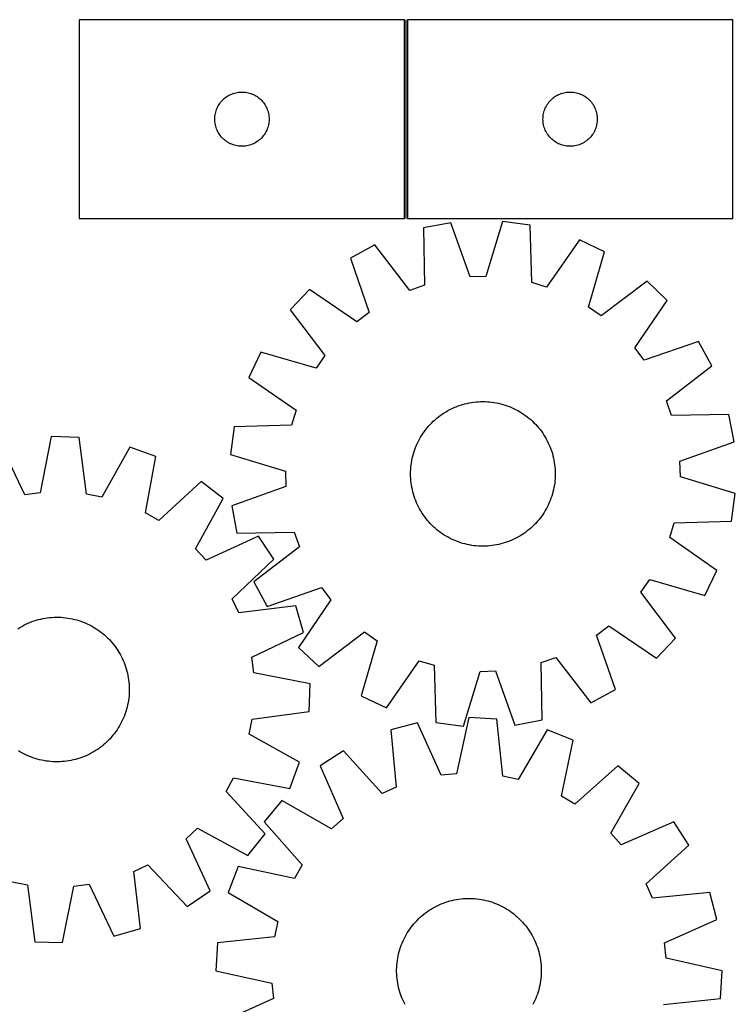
# Model space of a CAD drawing. Header units: millimetres. Extents: x 7 to 1493, y 7 to 2993.
# Tile 13 of 13: x 1098 to 1493, y 2449 to 2993. Entities that reach past the tile are written whole.
import ezdxf

# ---------------------------------------------------------------- set-up
doc = ezdxf.new("R2010")
doc.units = ezdxf.units.MM
doc.layers.add('COMMON', color=5, linetype='CONTINUOUS', true_color=0x0000ff)
doc.layers.add('CUT', color=7, linetype='CONTINUOUS', true_color=0x000000)

msp = doc.modelspace()

# ---------------------------------------------------------------- linework, layer by layer
at = {"layer": 'COMMON'}
msp.add_line((1311.368867, 2883.436553), (1311.368867, 2993.436553), dxfattribs=at)
at = {"layer": 'CUT'}
for p, q in [((1310.618866, 2993.436553), (1130.618866, 2993.436553)), ((1130.618866, 2993.436553), (1130.618866, 2883.436553)), ((1310.618866, 2883.436553), (1310.618866, 2993.436553)), ((1492.118867, 2993.436553), (1312.118867, 2993.436553)), ((1312.118867, 2993.436553), (1312.118867, 2883.436553)), ((1492.118867, 2883.436553), (1492.118867, 2993.436553)), ((1212.896974, 2951.296273), (1213.569215, 2951.676735)), ((1213.569215, 2951.676735), (1214.26015, 2952.022087)), ((1214.26015, 2952.022087), (1214.967948, 2952.331413)), ((1214.967948, 2952.331413), (1215.69073, 2952.603892)), ((1215.69073, 2952.603892), (1216.426582, 2952.838801)), ((1216.426582, 2952.838801), (1217.17355, 2953.035519)), ((1217.17355, 2953.035519), (1217.929655, 2953.193523)), ((1217.929655, 2953.193523), (1218.692891, 2953.312393)), ((1218.692891, 2953.312393), (1219.461234, 2953.391816)), ((1219.461234, 2953.391816), (1220.232648, 2953.43158)), ((1220.232648, 2953.43158), (1221.005085, 2953.43158)), ((1221.005085, 2953.43158), (1221.776498, 2953.391816)), ((1221.776498, 2953.391816), (1222.544842, 2953.312393)), ((1222.544842, 2953.312393), (1223.308078, 2953.193523)), ((1223.308078, 2953.193523), (1224.064182, 2953.035519)), ((1224.064182, 2953.035519), (1224.811151, 2952.838801)), ((1224.811151, 2952.838801), (1225.547002, 2952.603892)), ((1225.547002, 2952.603892), (1226.269785, 2952.331413)), ((1226.269785, 2952.331413), (1226.977582, 2952.022087)), ((1226.977582, 2952.022087), (1227.668517, 2951.676735)), ((1227.668517, 2951.676735), (1228.340758, 2951.296273)), ((1394.396975, 2951.296273), (1395.069216, 2951.676735)), ((1395.069216, 2951.676735), (1395.760151, 2952.022087)), ((1395.760151, 2952.022087), (1396.467949, 2952.331413)), ((1396.467949, 2952.331413), (1397.190731, 2952.603892)), ((1397.190731, 2952.603892), (1397.926583, 2952.838801)), ((1397.926583, 2952.838801), (1398.673551, 2953.035519)), ((1398.673551, 2953.035519), (1399.429656, 2953.193523)), ((1399.429656, 2953.193523), (1400.192892, 2953.312393)), ((1400.192892, 2953.312393), (1400.961235, 2953.391816)), ((1400.961235, 2953.391816), (1401.732649, 2953.43158)), ((1401.732649, 2953.43158), (1402.505086, 2953.43158)), ((1402.505086, 2953.43158), (1403.276499, 2953.391816)), ((1403.276499, 2953.391816), (1404.044843, 2953.312393)), ((1404.044843, 2953.312393), (1404.808079, 2953.193523)), ((1404.808079, 2953.193523), (1405.564183, 2953.035519)), ((1405.564183, 2953.035519), (1406.311152, 2952.838801)), ((1406.311152, 2952.838801), (1407.047003, 2952.603892)), ((1407.047003, 2952.603892), (1407.769786, 2952.331413)), ((1407.769786, 2952.331413), (1408.477583, 2952.022087)), ((1408.477583, 2952.022087), (1409.168518, 2951.676735)), ((1409.168518, 2951.676735), (1409.840759, 2951.296273)), ((1207.564588, 2945.824774), (1207.962233, 2946.486996)), ((1207.962233, 2946.486996), (1208.393441, 2947.12787)), ((1208.393441, 2947.12787), (1208.857069, 2947.745696)), ((1208.857069, 2947.745696), (1209.351887, 2948.338835)), ((1209.351887, 2948.338835), (1209.876583, 2948.905716)), ((1209.876583, 2948.905716), (1210.429766, 2949.444834)), ((1210.429766, 2949.444834), (1211.009969, 2949.95476)), ((1211.009969, 2949.95476), (1211.615652, 2950.434142)), ((1211.615652, 2950.434142), (1212.24521, 2950.881708)), ((1212.24521, 2950.881708), (1212.896974, 2951.296273)), ((1228.340758, 2951.296273), (1228.992522, 2950.881708)), ((1228.992522, 2950.881708), (1229.62208, 2950.434142)), ((1229.62208, 2950.434142), (1230.227764, 2949.95476)), ((1230.227764, 2949.95476), (1230.807966, 2949.444834)), ((1230.807966, 2949.444834), (1231.361149, 2948.905716)), ((1231.361149, 2948.905716), (1231.885845, 2948.338835)), ((1231.885845, 2948.338835), (1232.380663, 2947.745696)), ((1232.380663, 2947.745696), (1232.844291, 2947.12787)), ((1232.844291, 2947.12787), (1233.2755, 2946.486996)), ((1233.2755, 2946.486996), (1233.673145, 2945.824774)), ((1389.064589, 2945.824774), (1389.462234, 2946.486996)), ((1389.462234, 2946.486996), (1389.893442, 2947.12787)), ((1389.893442, 2947.12787), (1390.35707, 2947.745696)), ((1390.35707, 2947.745696), (1390.851888, 2948.338835)), ((1390.851888, 2948.338835), (1391.376584, 2948.905716)), ((1391.376584, 2948.905716), (1391.929767, 2949.444834)), ((1391.929767, 2949.444834), (1392.50997, 2949.95476)), ((1392.50997, 2949.95476), (1393.115653, 2950.434142)), ((1393.115653, 2950.434142), (1393.745211, 2950.881708)), ((1393.745211, 2950.881708), (1394.396975, 2951.296273)), ((1409.840759, 2951.296273), (1410.492523, 2950.881708)), ((1410.492523, 2950.881708), (1411.122081, 2950.434142)), ((1411.122081, 2950.434142), (1411.727765, 2949.95476)), ((1411.727765, 2949.95476), (1412.307967, 2949.444834)), ((1412.307967, 2949.444834), (1412.86115, 2948.905716)), ((1412.86115, 2948.905716), (1413.385846, 2948.338835)), ((1413.385846, 2948.338835), (1413.880664, 2947.745696)), ((1413.880664, 2947.745696), (1414.344292, 2947.12787)), ((1414.344292, 2947.12787), (1414.775501, 2946.486996)), ((1414.775501, 2946.486996), (1415.173146, 2945.824774)), ((1205.698368, 2939.978868), (1205.797548, 2940.744912)), ((1205.797548, 2940.744912), (1205.936031, 2941.504834)), ((1205.936031, 2941.504834), (1206.11345, 2942.25662)), ((1206.11345, 2942.25662), (1206.329336, 2942.998276)), ((1206.329336, 2942.998276), (1206.583114, 2943.727835)), ((1206.583114, 2943.727835), (1206.874113, 2944.443362)), ((1206.874113, 2944.443362), (1207.20156, 2945.14296)), ((1207.20156, 2945.14296), (1207.564588, 2945.824774)), ((1233.673145, 2945.824774), (1234.036172, 2945.14296)), ((1234.036172, 2945.14296), (1234.36362, 2944.443362)), ((1234.36362, 2944.443362), (1234.654619, 2943.727835)), ((1234.654619, 2943.727835), (1234.908397, 2942.998276)), ((1234.908397, 2942.998276), (1235.124282, 2942.25662)), ((1235.124282, 2942.25662), (1235.301701, 2941.504834)), ((1235.301701, 2941.504834), (1235.440185, 2940.744912)), ((1235.440185, 2940.744912), (1235.539364, 2939.978868)), ((1387.198369, 2939.978868), (1387.297549, 2940.744912)), ((1387.297549, 2940.744912), (1387.436032, 2941.504834)), ((1387.436032, 2941.504834), (1387.613451, 2942.25662)), ((1387.613451, 2942.25662), (1387.829337, 2942.998276)), ((1387.829337, 2942.998276), (1388.083115, 2943.727835)), ((1388.083115, 2943.727835), (1388.374114, 2944.443362)), ((1388.374114, 2944.443362), (1388.701561, 2945.14296)), ((1388.701561, 2945.14296), (1389.064589, 2945.824774)), ((1415.173146, 2945.824774), (1415.536173, 2945.14296)), ((1415.536173, 2945.14296), (1415.863621, 2944.443362)), ((1415.863621, 2944.443362), (1416.15462, 2943.727835)), ((1416.15462, 2943.727835), (1416.408398, 2942.998276)), ((1416.408398, 2942.998276), (1416.624283, 2942.25662)), ((1416.624283, 2942.25662), (1416.801702, 2941.504834)), ((1416.801702, 2941.504834), (1416.940186, 2940.744912)), ((1416.940186, 2940.744912), (1417.039365, 2939.978868)), ((1205.618866, 2938.436553), (1205.638755, 2939.208735)), ((1205.638755, 2937.664372), (1205.618866, 2938.436553)), ((1205.638755, 2939.208735), (1205.698368, 2939.978868)), ((1205.698368, 2936.894238), (1205.638755, 2937.664372)), ((1205.797548, 2936.128195), (1205.698368, 2936.894238)), ((1205.936031, 2935.368272), (1205.797548, 2936.128195)), ((1206.11345, 2934.616486), (1205.936031, 2935.368272)), ((1235.301701, 2935.368272), (1235.124282, 2934.616486)), ((1235.440185, 2936.128195), (1235.301701, 2935.368272)), ((1235.539364, 2936.894238), (1235.440185, 2936.128195)), ((1235.539364, 2939.978868), (1235.598978, 2939.208735)), ((1235.598978, 2937.664372), (1235.539364, 2936.894238)), ((1235.598978, 2939.208735), (1235.618866, 2938.436553)), ((1235.618866, 2938.436553), (1235.598978, 2937.664372)), ((1387.118867, 2938.436553), (1387.138756, 2939.208735)), ((1387.138756, 2937.664372), (1387.118867, 2938.436553)), ((1387.138756, 2939.208735), (1387.198369, 2939.978868)), ((1387.198369, 2936.894238), (1387.138756, 2937.664372)), ((1387.297549, 2936.128195), (1387.198369, 2936.894238)), ((1387.436032, 2935.368272), (1387.297549, 2936.128195)), ((1387.613451, 2934.616486), (1387.436032, 2935.368272)), ((1416.801702, 2935.368272), (1416.624283, 2934.616486)), ((1416.940186, 2936.128195), (1416.801702, 2935.368272)), ((1417.039365, 2936.894238), (1416.940186, 2936.128195)), ((1417.039365, 2939.978868), (1417.098979, 2939.208735)), ((1417.098979, 2937.664372), (1417.039365, 2936.894238)), ((1417.098979, 2939.208735), (1417.118867, 2938.436553)), ((1417.118867, 2938.436553), (1417.098979, 2937.664372)), ((1206.329336, 2933.874831), (1206.11345, 2934.616486)), ((1206.583114, 2933.145272), (1206.329336, 2933.874831)), ((1206.874113, 2932.429745), (1206.583114, 2933.145272)), ((1207.20156, 2931.730146), (1206.874113, 2932.429745)), ((1207.564588, 2931.048332), (1207.20156, 2931.730146)), ((1207.962233, 2930.38611), (1207.564588, 2931.048332)), ((1208.393441, 2929.745237), (1207.962233, 2930.38611)), ((1208.857069, 2929.127411), (1208.393441, 2929.745237)), ((1232.844291, 2929.745237), (1232.380663, 2929.127411)), ((1233.2755, 2930.38611), (1232.844291, 2929.745237)), ((1233.673145, 2931.048332), (1233.2755, 2930.38611)), ((1234.036172, 2931.730146), (1233.673145, 2931.048332)), ((1234.36362, 2932.429745), (1234.036172, 2931.730146)), ((1234.654619, 2933.145272), (1234.36362, 2932.429745)), ((1234.908397, 2933.874831), (1234.654619, 2933.145272)), ((1235.124282, 2934.616486), (1234.908397, 2933.874831)), ((1387.829337, 2933.874831), (1387.613451, 2934.616486)), ((1388.083115, 2933.145272), (1387.829337, 2933.874831)), ((1388.374114, 2932.429745), (1388.083115, 2933.145272)), ((1388.701561, 2931.730146), (1388.374114, 2932.429745)), ((1389.064589, 2931.048332), (1388.701561, 2931.730146)), ((1389.462234, 2930.38611), (1389.064589, 2931.048332)), ((1389.893442, 2929.745237), (1389.462234, 2930.38611)), ((1390.35707, 2929.127411), (1389.893442, 2929.745237)), ((1414.344292, 2929.745237), (1413.880664, 2929.127411)), ((1414.775501, 2930.38611), (1414.344292, 2929.745237)), ((1415.173146, 2931.048332), (1414.775501, 2930.38611)), ((1415.536173, 2931.730146), (1415.173146, 2931.048332)), ((1415.863621, 2932.429745), (1415.536173, 2931.730146)), ((1416.15462, 2933.145272), (1415.863621, 2932.429745)), ((1416.408398, 2933.874831), (1416.15462, 2933.145272)), ((1416.624283, 2934.616486), (1416.408398, 2933.874831)), ((1209.351887, 2928.534271), (1208.857069, 2929.127411)), ((1209.876583, 2927.967391), (1209.351887, 2928.534271)), ((1210.429766, 2927.428273), (1209.876583, 2927.967391)), ((1211.009969, 2926.918347), (1210.429766, 2927.428273)), ((1211.615652, 2926.438965), (1211.009969, 2926.918347)), ((1212.24521, 2925.991398), (1211.615652, 2926.438965)), ((1212.896974, 2925.576834), (1212.24521, 2925.991398)), ((1213.569215, 2925.196371), (1212.896974, 2925.576834)), ((1214.26015, 2924.851019), (1213.569215, 2925.196371)), ((1214.967948, 2924.541694), (1214.26015, 2924.851019)), ((1215.69073, 2924.269215), (1214.967948, 2924.541694)), ((1216.426582, 2924.034305), (1215.69073, 2924.269215)), ((1225.547002, 2924.269215), (1224.811151, 2924.034305)), ((1226.269785, 2924.541694), (1225.547002, 2924.269215)), ((1226.977582, 2924.851019), (1226.269785, 2924.541694)), ((1227.668517, 2925.196371), (1226.977582, 2924.851019)), ((1228.340758, 2925.576834), (1227.668517, 2925.196371)), ((1228.992522, 2925.991398), (1228.340758, 2925.576834)), ((1229.62208, 2926.438965), (1228.992522, 2925.991398)), ((1230.227764, 2926.918347), (1229.62208, 2926.438965)), ((1230.807966, 2927.428273), (1230.227764, 2926.918347)), ((1231.361149, 2927.967391), (1230.807966, 2927.428273)), ((1231.885845, 2928.534271), (1231.361149, 2927.967391)), ((1232.380663, 2929.127411), (1231.885845, 2928.534271)), ((1390.851888, 2928.534271), (1390.35707, 2929.127411)), ((1391.376584, 2927.967391), (1390.851888, 2928.534271)), ((1391.929767, 2927.428273), (1391.376584, 2927.967391)), ((1392.50997, 2926.918347), (1391.929767, 2927.428273)), ((1393.115653, 2926.438965), (1392.50997, 2926.918347)), ((1393.745211, 2925.991398), (1393.115653, 2926.438965)), ((1394.396975, 2925.576834), (1393.745211, 2925.991398)), ((1395.069216, 2925.196371), (1394.396975, 2925.576834)), ((1395.760151, 2924.851019), (1395.069216, 2925.196371)), ((1396.467949, 2924.541694), (1395.760151, 2924.851019)), ((1397.190731, 2924.269215), (1396.467949, 2924.541694)), ((1397.926583, 2924.034305), (1397.190731, 2924.269215)), ((1407.047003, 2924.269215), (1406.311152, 2924.034305)), ((1407.769786, 2924.541694), (1407.047003, 2924.269215)), ((1408.477583, 2924.851019), (1407.769786, 2924.541694)), ((1409.168518, 2925.196371), (1408.477583, 2924.851019)), ((1409.840759, 2925.576834), (1409.168518, 2925.196371)), ((1410.492523, 2925.991398), (1409.840759, 2925.576834)), ((1411.122081, 2926.438965), (1410.492523, 2925.991398)), ((1411.727765, 2926.918347), (1411.122081, 2926.438965)), ((1412.307967, 2927.428273), (1411.727765, 2926.918347)), ((1412.86115, 2927.967391), (1412.307967, 2927.428273)), ((1413.385846, 2928.534271), (1412.86115, 2927.967391)), ((1413.880664, 2929.127411), (1413.385846, 2928.534271)), ((1217.17355, 2923.837588), (1216.426582, 2924.034305)), ((1217.929655, 2923.679584), (1217.17355, 2923.837588)), ((1218.692891, 2923.560713), (1217.929655, 2923.679584)), ((1219.461234, 2923.48129), (1218.692891, 2923.560713)), ((1220.232648, 2923.441526), (1219.461234, 2923.48129)), ((1221.005085, 2923.441526), (1220.232648, 2923.441526)), ((1221.776498, 2923.48129), (1221.005085, 2923.441526)), ((1222.544842, 2923.560713), (1221.776498, 2923.48129)), ((1223.308078, 2923.679584), (1222.544842, 2923.560713)), ((1224.064182, 2923.837588), (1223.308078, 2923.679584)), ((1224.811151, 2924.034305), (1224.064182, 2923.837588)), ((1398.673551, 2923.837588), (1397.926583, 2924.034305)), ((1399.429656, 2923.679584), (1398.673551, 2923.837588)), ((1400.192892, 2923.560713), (1399.429656, 2923.679584)), ((1400.961235, 2923.48129), (1400.192892, 2923.560713)), ((1401.732649, 2923.441526), (1400.961235, 2923.48129)), ((1402.505086, 2923.441526), (1401.732649, 2923.441526)), ((1403.276499, 2923.48129), (1402.505086, 2923.441526)), ((1404.044843, 2923.560713), (1403.276499, 2923.48129)), ((1404.808079, 2923.679584), (1404.044843, 2923.560713)), ((1405.564183, 2923.837588), (1404.808079, 2923.679584)), ((1406.311152, 2924.034305), (1405.564183, 2923.837588)), ((1130.618866, 2883.436553), (1310.618866, 2883.436553)), ((1312.118867, 2883.436553), (1492.118867, 2883.436553)), ((1336.162151, 2881.105012), (1321.030084, 2878.320933)), ((1346.891224, 2851.207491), (1336.162151, 2881.105012)), ((1364.692173, 2881.814727), (1355.462916, 2851.420721)), ((1379.943952, 2879.786478), (1364.692173, 2881.814727)), ((1321.030084, 2878.320933), (1321.644804, 2846.562518)), ((1380.909064, 2848.03678), (1379.943952, 2879.786478)), ((1407.296928, 2871.645195), (1389.127119, 2845.590775)), ((1421.175468, 2865.003156), (1407.296928, 2871.645195)), ((1294.115735, 2868.829692), (1280.584612, 2861.50581)), ((1313.558532, 2843.710926), (1294.115735, 2868.829692)), ((1412.282149, 2834.509163), (1421.175468, 2865.003156)), ((1280.584612, 2861.50581), (1290.983135, 2831.491722)), ((1355.462916, 2851.420721), (1346.891224, 2851.207491)), ((1389.127119, 2845.590775), (1380.909064, 2848.03678)), ((1444.6739, 2848.807802), (1419.342127, 2829.643356)), ((1455.820674, 2838.202143), (1444.6739, 2848.807802)), ((1257.9205, 2844.162113), (1247.314842, 2833.015339)), ((1284.173824, 2826.280901), (1257.9205, 2844.162113)), ((1321.644804, 2846.562518), (1313.558532, 2843.710926)), ((1437.939462, 2811.948819), (1455.820674, 2838.202143)), ((1247.314842, 2833.015339), (1266.479287, 2807.683565)), ((1419.342127, 2829.643356), (1412.282149, 2834.509163)), ((1290.983135, 2831.491722), (1284.173824, 2826.280901)), ((1473.164371, 2815.538031), (1443.150283, 2805.139508)), ((1480.488253, 2802.006908), (1473.164371, 2815.538031)), ((1443.150283, 2805.139508), (1437.939462, 2811.948819)), ((1231.119487, 2809.516907), (1224.477449, 2795.638367)), ((1261.61348, 2800.623588), (1231.119487, 2809.516907)), ((1266.479287, 2807.683565), (1261.61348, 2800.623588)), ((1455.369487, 2782.564111), (1480.488253, 2802.006908)), ((1224.477449, 2795.638367), (1250.531868, 2777.468558)), ((1250.531868, 2777.468558), (1248.085863, 2769.250503)), ((1333.483895, 2776.63504), (1334.574589, 2777.259054)), ((1334.574589, 2777.259054), (1335.684345, 2777.848501)), ((1335.684345, 2777.848501), (1336.812069, 2778.402799)), ((1336.812069, 2778.402799), (1337.956647, 2778.9214)), ((1337.956647, 2778.9214), (1339.11695, 2779.403794)), ((1339.11695, 2779.403794), (1340.291833, 2779.849503)), ((1340.291833, 2779.849503), (1341.480136, 2780.258089)), ((1341.480136, 2780.258089), (1342.680687, 2780.629148)), ((1342.680687, 2780.629148), (1343.892301, 2780.962313)), ((1343.892301, 2780.962313), (1345.113781, 2781.257256)), ((1345.113781, 2781.257256), (1346.343924, 2781.513686)), ((1346.343924, 2781.513686), (1347.581514, 2781.73135)), ((1347.581514, 2781.73135), (1348.82533, 2781.910033)), ((1348.82533, 2781.910033), (1350.074146, 2782.049558)), ((1350.074146, 2782.049558), (1351.326727, 2782.149788)), ((1351.326727, 2782.149788), (1352.581839, 2782.210625)), ((1352.581839, 2782.210625), (1353.838243, 2782.232007)), ((1353.838243, 2782.232007), (1355.094698, 2782.213914)), ((1355.094698, 2782.213914), (1356.349965, 2782.156364)), ((1356.349965, 2782.156364), (1357.602804, 2782.059413)), ((1357.602804, 2782.059413), (1358.851981, 2781.923158)), ((1358.851981, 2781.923158), (1360.096261, 2781.747732)), ((1360.096261, 2781.747732), (1361.334416, 2781.533309)), ((1361.334416, 2781.533309), (1362.565226, 2781.2801)), ((1362.565226, 2781.2801), (1363.787475, 2780.988356)), ((1363.787475, 2780.988356), (1364.999956, 2780.658363)), ((1364.999956, 2780.658363), (1366.201475, 2780.290449)), ((1366.201475, 2780.290449), (1367.390843, 2779.884976)), ((1367.390843, 2779.884976), (1368.566889, 2779.442343)), ((1368.566889, 2779.442343), (1369.728451, 2778.962989)), ((1369.728451, 2778.962989), (1370.874383, 2778.447386)), ((1370.874383, 2778.447386), (1372.003554, 2777.896042)), ((1372.003554, 2777.896042), (1373.11485, 2777.309503)), ((1373.11485, 2777.309503), (1374.207173, 2776.688346)), ((1458.221079, 2774.477839), (1455.369487, 2782.564111)), ((1326.470573, 2771.354919), (1327.398875, 2772.201832)), ((1327.398875, 2772.201832), (1328.353321, 2773.019169)), ((1328.353321, 2773.019169), (1329.332969, 2773.806123)), ((1329.332969, 2773.806123), (1330.336852, 2774.561917)), ((1330.336852, 2774.561917), (1331.363981, 2775.285805)), ((1331.363981, 2775.285805), (1332.41334, 2775.977074)), ((1332.41334, 2775.977074), (1333.483895, 2776.63504)), ((1374.207173, 2776.688346), (1375.279447, 2776.033185)), ((1375.279447, 2776.033185), (1376.330612, 2775.344666)), ((1376.330612, 2775.344666), (1377.359632, 2774.623469)), ((1377.359632, 2774.623469), (1378.365491, 2773.870306)), ((1378.365491, 2773.870306), (1379.347196, 2773.08592)), ((1379.347196, 2773.08592), (1380.303779, 2772.271084)), ((1380.303779, 2772.271084), (1381.234295, 2771.426604)), ((1489.979494, 2775.092559), (1458.221079, 2774.477839)), ((1492.763573, 2759.960492), (1489.979494, 2775.092559)), ((1216.336166, 2768.28539), (1214.307917, 2753.033612)), ((1248.085863, 2769.250503), (1216.336166, 2768.28539)), ((1321.499174, 2765.701071), (1322.252337, 2766.70693)), ((1322.252337, 2766.70693), (1323.036724, 2767.688635)), ((1323.036724, 2767.688635), (1323.851559, 2768.645218)), ((1323.851559, 2768.645218), (1324.69604, 2769.575733)), ((1324.69604, 2769.575733), (1325.569331, 2770.479264)), ((1325.569331, 2770.479264), (1326.470573, 2771.354919)), ((1381.234295, 2771.426604), (1382.137825, 2770.553312)), ((1382.137825, 2770.553312), (1383.01348, 2769.65207)), ((1383.01348, 2769.65207), (1383.860393, 2768.723768)), ((1383.860393, 2768.723768), (1384.67773, 2767.769323)), ((1384.67773, 2767.769323), (1385.464684, 2766.789674)), ((1385.464684, 2766.789674), (1386.220478, 2765.785791)), ((1115.190293, 2762.953545), (1109.030511, 2731.792161)), ((1130.568188, 2762.452652), (1115.190293, 2762.953545)), ((1134.687072, 2730.956469), (1130.568188, 2762.452652)), ((1318.226601, 2760.344993), (1318.813141, 2761.456289)), ((1318.813141, 2761.456289), (1319.434297, 2762.548612)), ((1319.434297, 2762.548612), (1320.089458, 2763.620886)), ((1320.089458, 2763.620886), (1320.777977, 2764.672051)), ((1320.777977, 2764.672051), (1321.499174, 2765.701071)), ((1386.220478, 2765.785791), (1386.944366, 2764.758662)), ((1386.944366, 2764.758662), (1387.635635, 2763.709303)), ((1387.635635, 2763.709303), (1388.293601, 2762.638748)), ((1388.293601, 2762.638748), (1388.917615, 2761.548055)), ((1388.917615, 2761.548055), (1389.507062, 2760.438298)), ((1100.522554, 2730.72725), (1086.872406, 2759.409095)), ((1158.595394, 2757.072916), (1143.107696, 2729.340157)), ((1173.065857, 2751.844508), (1158.595394, 2757.072916)), ((1315.832194, 2754.542913), (1316.237667, 2755.732282)), ((1316.237667, 2755.732282), (1316.6803, 2756.908328)), ((1316.6803, 2756.908328), (1317.159654, 2758.06989)), ((1317.159654, 2758.06989), (1317.675257, 2759.215822)), ((1317.675257, 2759.215822), (1318.226601, 2760.344993)), ((1389.507062, 2760.438298), (1390.06136, 2759.310574)), ((1390.06136, 2759.310574), (1390.579961, 2758.165996)), ((1390.579961, 2758.165996), (1391.062355, 2757.005693)), ((1391.062355, 2757.005693), (1391.508065, 2755.83081)), ((1391.508065, 2755.83081), (1391.91665, 2754.642507)), ((1462.866052, 2749.231419), (1492.763573, 2759.960492)), ((1167.250293, 2720.617053), (1173.065857, 2751.844508)), ((1214.307917, 2753.033612), (1244.701922, 2743.804355)), ((1314.589335, 2749.675855), (1314.842543, 2750.906665)), ((1314.842543, 2750.906665), (1315.134288, 2752.128914)), ((1315.134288, 2752.128914), (1315.46428, 2753.341395)), ((1315.46428, 2753.341395), (1315.832194, 2754.542913)), ((1391.91665, 2754.642507), (1392.287709, 2753.441956)), ((1392.287709, 2753.441956), (1392.620874, 2752.230343)), ((1392.620874, 2752.230343), (1392.915817, 2751.008862)), ((1392.915817, 2751.008862), (1393.172247, 2749.778719)), ((1313.908729, 2743.436137), (1313.96628, 2744.691404)), ((1313.96628, 2744.691404), (1314.06323, 2745.944243)), ((1314.06323, 2745.944243), (1314.199486, 2747.19342)), ((1314.199486, 2747.19342), (1314.374912, 2748.437699)), ((1314.374912, 2748.437699), (1314.589335, 2749.675855)), ((1393.172247, 2749.778719), (1393.389911, 2748.541129)), ((1393.389911, 2748.541129), (1393.568594, 2747.297313)), ((1393.568594, 2747.297313), (1393.708119, 2746.048497)), ((1393.708119, 2746.048497), (1393.808349, 2744.795916)), ((1393.808349, 2744.795916), (1393.869186, 2743.540804)), ((1463.079282, 2740.659727), (1462.866052, 2749.231419)), ((1244.701922, 2743.804355), (1244.915152, 2735.232663)), ((1313.890636, 2742.179682), (1313.908729, 2743.436137)), ((1313.912019, 2740.923278), (1313.890636, 2742.179682)), ((1313.972855, 2739.668166), (1313.912019, 2740.923278)), ((1314.073085, 2738.415585), (1313.972855, 2739.668166)), ((1393.814925, 2739.772679), (1393.717974, 2738.519839)), ((1393.872475, 2741.027945), (1393.814925, 2739.772679)), ((1393.869186, 2743.540804), (1393.890568, 2742.284401)), ((1393.890568, 2742.284401), (1393.872475, 2741.027945)), ((1493.473288, 2731.43047), (1463.079282, 2740.659727)), ((1198.058883, 2738.067192), (1174.759313, 2716.477732)), ((1210.205445, 2728.623062), (1198.058883, 2738.067192)), ((1244.915152, 2735.232663), (1215.017631, 2724.50359)), ((1314.21261, 2737.166769), (1314.073085, 2738.415585)), ((1314.391293, 2735.922953), (1314.21261, 2737.166769)), ((1314.608957, 2734.685363), (1314.391293, 2735.922953)), ((1314.865387, 2733.45522), (1314.608957, 2734.685363)), ((1393.19187, 2734.788227), (1392.938661, 2733.557417)), ((1393.406293, 2736.026383), (1393.19187, 2734.788227)), ((1393.581719, 2737.270663), (1393.406293, 2736.026383)), ((1393.717974, 2738.519839), (1393.581719, 2737.270663)), ((1109.030511, 2731.792161), (1100.522554, 2730.72725)), ((1143.107696, 2729.340157), (1134.687072, 2730.956469)), ((1195.0247, 2700.721095), (1210.205445, 2728.623062)), ((1315.16033, 2732.23374), (1314.865387, 2733.45522)), ((1315.493495, 2731.022126), (1315.16033, 2732.23374)), ((1315.864554, 2729.821575), (1315.493495, 2731.022126)), ((1316.27314, 2728.633272), (1315.864554, 2729.821575)), ((1316.718849, 2727.458389), (1316.27314, 2728.633272)), ((1391.543537, 2728.7318), (1391.100905, 2727.555754)), ((1391.94901, 2729.921169), (1391.543537, 2728.7318)), ((1392.316924, 2731.122687), (1391.94901, 2729.921169)), ((1392.646917, 2732.335169), (1392.316924, 2731.122687)), ((1392.938661, 2733.557417), (1392.646917, 2732.335169)), ((1491.445039, 2716.178692), (1493.473288, 2731.43047)), ((1215.017631, 2724.50359), (1217.801711, 2709.371523)), ((1317.201243, 2726.298086), (1316.718849, 2727.458389)), ((1317.719845, 2725.153508), (1317.201243, 2726.298086)), ((1318.274142, 2724.025784), (1317.719845, 2725.153508)), ((1318.863589, 2722.916028), (1318.274142, 2724.025784)), ((1319.487604, 2721.825334), (1318.863589, 2722.916028)), ((1388.968064, 2723.007794), (1388.346907, 2721.91547)), ((1389.554603, 2724.119089), (1388.968064, 2723.007794)), ((1390.105947, 2725.24826), (1389.554603, 2724.119089)), ((1390.62155, 2726.394192), (1390.105947, 2725.24826)), ((1391.100905, 2727.555754), (1390.62155, 2726.394192)), ((1174.759313, 2716.477732), (1167.250293, 2720.617053)), ((1320.14557, 2720.754779), (1319.487604, 2721.825334)), ((1320.836838, 2719.70542), (1320.14557, 2720.754779)), ((1321.560726, 2718.678291), (1320.836838, 2719.70542)), ((1322.31652, 2717.674408), (1321.560726, 2718.678291)), ((1323.103474, 2716.69476), (1322.31652, 2717.674408)), ((1385.528867, 2717.757152), (1384.744481, 2716.775447)), ((1386.28203, 2718.763011), (1385.528867, 2717.757152)), ((1387.003227, 2719.792031), (1386.28203, 2718.763011)), ((1387.691746, 2720.843196), (1387.003227, 2719.792031)), ((1388.346907, 2721.91547), (1387.691746, 2720.843196)), ((1323.920811, 2715.740314), (1323.103474, 2716.69476)), ((1324.767725, 2714.812012), (1323.920811, 2715.740314)), ((1325.643379, 2713.91077), (1324.767725, 2714.812012)), ((1326.54691, 2713.037478), (1325.643379, 2713.91077)), ((1327.477426, 2712.192998), (1326.54691, 2713.037478)), ((1328.434008, 2711.378163), (1327.477426, 2712.192998)), ((1380.38233, 2712.26225), (1379.427884, 2711.444913)), ((1381.310631, 2713.109164), (1380.38233, 2712.26225)), ((1382.211873, 2713.984818), (1381.310631, 2713.109164)), ((1383.085165, 2714.888349), (1382.211873, 2713.984818)), ((1383.929645, 2715.818865), (1383.085165, 2714.888349)), ((1384.744481, 2716.775447), (1383.929645, 2715.818865)), ((1457.249336, 2706.995524), (1459.695341, 2715.213579)), ((1459.695341, 2715.213579), (1491.445039, 2716.178692)), ((1229.717801, 2707.796786), (1200.887083, 2694.463952)), ((1217.801711, 2709.371523), (1249.560125, 2709.986243)), ((1238.35147, 2695.06139), (1229.717801, 2707.796786)), ((1249.560125, 2709.986243), (1252.411717, 2701.899971)), ((1329.415713, 2710.593776), (1328.434008, 2711.378163)), ((1330.421572, 2709.840613), (1329.415713, 2710.593776)), ((1331.450592, 2709.119416), (1330.421572, 2709.840613)), ((1332.501757, 2708.430897), (1331.450592, 2709.119416)), ((1333.574031, 2707.775736), (1332.501757, 2708.430897)), ((1334.666355, 2707.15458), (1333.574031, 2707.775736)), ((1335.77765, 2706.56804), (1334.666355, 2707.15458)), ((1336.906821, 2706.016696), (1335.77765, 2706.56804)), ((1372.096859, 2706.615581), (1370.969135, 2706.061284)), ((1373.206616, 2707.205028), (1372.096859, 2706.615581)), ((1374.297309, 2707.829043), (1373.206616, 2707.205028)), ((1375.367864, 2708.487009), (1374.297309, 2707.829043)), ((1376.417224, 2709.178277), (1375.367864, 2708.487009)), ((1377.444352, 2709.902165), (1376.417224, 2709.178277)), ((1378.448235, 2710.657959), (1377.444352, 2709.902165)), ((1379.427884, 2711.444913), (1378.448235, 2710.657959)), ((1483.303756, 2688.825715), (1457.249336, 2706.995524)), ((1252.411717, 2701.899971), (1227.292951, 2682.457174)), ((1338.052753, 2705.501093), (1336.906821, 2706.016696)), ((1339.214315, 2705.021739), (1338.052753, 2705.501093)), ((1340.390361, 2704.579106), (1339.214315, 2705.021739)), ((1341.57973, 2704.173633), (1340.390361, 2704.579106)), ((1342.781248, 2703.805719), (1341.57973, 2704.173633)), ((1343.99373, 2703.475727), (1342.781248, 2703.805719)), ((1345.215978, 2703.183982), (1343.99373, 2703.475727)), ((1346.446788, 2702.930774), (1345.215978, 2703.183982)), ((1347.684944, 2702.71635), (1346.446788, 2702.930774)), ((1348.929224, 2702.540925), (1347.684944, 2702.71635)), ((1350.1784, 2702.404669), (1348.929224, 2702.540925)), ((1351.43124, 2702.307718), (1350.1784, 2702.404669)), ((1352.686507, 2702.250168), (1351.43124, 2702.307718)), ((1353.942962, 2702.232075), (1352.686507, 2702.250168)), ((1355.199365, 2702.253458), (1353.942962, 2702.232075)), ((1356.454477, 2702.314294), (1355.199365, 2702.253458)), ((1357.707059, 2702.414524), (1356.454477, 2702.314294)), ((1358.955874, 2702.554049), (1357.707059, 2702.414524)), ((1360.19969, 2702.732732), (1358.955874, 2702.554049)), ((1361.43728, 2702.950396), (1360.19969, 2702.732732)), ((1362.667423, 2703.206826), (1361.43728, 2702.950396)), ((1363.888904, 2703.501769), (1362.667423, 2703.206826)), ((1365.100517, 2703.834934), (1363.888904, 2703.501769)), ((1366.301068, 2704.205993), (1365.100517, 2703.834934)), ((1367.489371, 2704.614579), (1366.301068, 2704.205993)), ((1368.664254, 2705.060288), (1367.489371, 2704.614579)), ((1369.824557, 2705.542682), (1368.664254, 2705.060288)), ((1370.969135, 2706.061284), (1369.824557, 2705.542682)), ((1200.887083, 2694.463952), (1195.0247, 2700.721095)), ((1215.291542, 2673.216151), (1238.35147, 2695.06139)), ((1476.661718, 2674.947175), (1483.303756, 2688.825715)), ((1227.292951, 2682.457174), (1234.616834, 2668.926051)), ((1234.616834, 2668.926051), (1264.630922, 2679.324574)), ((1264.630922, 2679.324574), (1269.841742, 2672.515263)), ((1441.301917, 2676.780517), (1446.167724, 2683.840495)), ((1446.167724, 2683.840495), (1476.661718, 2674.947175)), ((1460.466363, 2651.448743), (1441.301917, 2676.780517)), ((1218.933436, 2665.453678), (1215.291542, 2673.216151)), ((1250.47315, 2669.224775), (1218.933436, 2665.453678)), ((1254.748804, 2654.444743), (1250.47315, 2669.224775)), ((1269.841742, 2672.515263), (1251.960531, 2646.261939)), ((1114.297008, 2662.785047), (1115.54903, 2662.89204)), ((1115.54903, 2662.89204), (1116.803795, 2662.959653)), ((1116.803795, 2662.959653), (1118.060065, 2662.98782)), ((1118.060065, 2662.98782), (1119.316599, 2662.976513)), ((1119.316599, 2662.976513), (1120.572158, 2662.925742)), ((1120.572158, 2662.925742), (1121.825503, 2662.835558)), ((1121.825503, 2662.835558), (1123.075397, 2662.70605)), ((1097.736238, 2657.281018), (1098.823546, 2657.910913)), ((1098.823546, 2657.910913), (1099.930103, 2658.506344)), ((1099.930103, 2658.506344), (1101.054817, 2659.066724)), ((1101.054817, 2659.066724), (1102.196578, 2659.591499)), ((1102.196578, 2659.591499), (1103.354259, 2660.080151)), ((1103.354259, 2660.080151), (1104.526718, 2660.532199)), ((1104.526718, 2660.532199), (1105.712798, 2660.947196)), ((1105.712798, 2660.947196), (1106.911327, 2661.324732)), ((1106.911327, 2661.324732), (1108.121124, 2661.664435)), ((1108.121124, 2661.664435), (1109.340994, 2661.96597)), ((1109.340994, 2661.96597), (1110.569734, 2662.22904)), ((1110.569734, 2662.22904), (1111.806131, 2662.453383)), ((1111.806131, 2662.453383), (1113.048964, 2662.63878)), ((1113.048964, 2662.63878), (1114.297008, 2662.785047)), ((1123.075397, 2662.70605), (1124.320606, 2662.537346)), ((1124.320606, 2662.537346), (1125.559902, 2662.329613)), ((1125.559902, 2662.329613), (1126.792061, 2662.083054)), ((1126.792061, 2662.083054), (1128.015867, 2661.797915)), ((1128.015867, 2661.797915), (1129.230113, 2661.474475)), ((1129.230113, 2661.474475), (1130.433601, 2661.113054)), ((1130.433601, 2661.113054), (1131.625142, 2660.71401)), ((1131.625142, 2660.71401), (1132.803561, 2660.277735)), ((1132.803561, 2660.277735), (1133.967694, 2659.80466)), ((1133.967694, 2659.80466), (1135.116394, 2659.295252)), ((1135.116394, 2659.295252), (1136.248526, 2658.750014)), ((1136.248526, 2658.750014), (1137.362973, 2658.169485)), ((1137.362973, 2658.169485), (1138.458635, 2657.554236)), ((1138.458635, 2657.554236), (1139.534431, 2656.904874)), ((1416.798069, 2652.972361), (1423.60738, 2658.183181)), ((1423.60738, 2658.183181), (1449.860704, 2640.30197)), ((1096.669252, 2656.61728), (1097.736238, 2657.281018)), ((1139.534431, 2656.904874), (1140.589299, 2656.222042)), ((1140.589299, 2656.222042), (1141.622199, 2655.506413)), ((1141.622199, 2655.506413), (1142.63211, 2654.758692)), ((1142.63211, 2654.758692), (1143.618036, 2653.979619)), ((1143.618036, 2653.979619), (1144.579005, 2653.169961)), ((1144.579005, 2653.169961), (1145.514068, 2652.330518)), ((1145.514068, 2652.330518), (1146.422301, 2651.462118)), ((1226.066959, 2640.794596), (1254.748804, 2654.444743)), ((1263.107304, 2635.65628), (1288.439078, 2654.820726)), ((1288.439078, 2654.820726), (1295.499056, 2649.954919)), ((1427.196592, 2622.958272), (1416.798069, 2652.972361)), ((1146.422301, 2651.462118), (1147.30281, 2650.565618)), ((1147.30281, 2650.565618), (1148.154724, 2649.641903)), ((1148.154724, 2649.641903), (1148.977203, 2648.691885)), ((1148.977203, 2648.691885), (1149.769436, 2647.716501)), ((1149.769436, 2647.716501), (1150.53064, 2646.716713)), ((1150.53064, 2646.716713), (1151.260064, 2645.693509)), ((1295.499056, 2649.954919), (1286.605736, 2619.460926)), ((1449.860704, 2640.30197), (1460.466363, 2651.448743)), ((1151.260064, 2645.693509), (1151.956989, 2644.647898)), ((1151.956989, 2644.647898), (1152.620727, 2643.580912)), ((1152.620727, 2643.580912), (1153.250622, 2642.493604)), ((1153.250622, 2642.493604), (1153.846053, 2641.387047)), ((1153.846053, 2641.387047), (1154.406433, 2640.262333)), ((1251.960531, 2646.261939), (1263.107304, 2635.65628)), ((1154.406433, 2640.262333), (1154.931208, 2639.120572)), ((1154.931208, 2639.120572), (1155.41986, 2637.962891)), ((1155.41986, 2637.962891), (1155.871908, 2636.790432)), ((1155.871908, 2636.790432), (1156.286905, 2635.604352)), ((1156.286905, 2635.604352), (1156.664441, 2634.405823)), ((1227.13187, 2632.286639), (1226.066959, 2640.794596)), ((1300.484276, 2612.818887), (1318.654085, 2638.873307)), ((1318.654085, 2638.873307), (1326.87214, 2636.427302)), ((1326.87214, 2636.427302), (1327.837253, 2604.677605)), ((1386.136401, 2637.901564), (1394.222672, 2640.753156)), ((1386.75112, 2606.14315), (1386.136401, 2637.901564)), ((1394.222672, 2640.753156), (1413.665469, 2615.63439)), ((1156.664441, 2634.405823), (1157.004144, 2633.196026)), ((1157.004144, 2633.196026), (1157.305679, 2631.976156)), ((1157.305679, 2631.976156), (1157.568749, 2630.747416)), ((1157.568749, 2630.747416), (1157.793092, 2629.511019)), ((1258.293254, 2626.126857), (1227.13187, 2632.286639)), ((1343.089031, 2602.649356), (1352.318288, 2633.043361)), ((1352.318288, 2633.043361), (1360.88998, 2633.256591)), ((1360.88998, 2633.256591), (1371.619053, 2603.35907)), ((1157.793092, 2629.511019), (1157.978489, 2628.268186)), ((1157.978489, 2628.268186), (1158.124756, 2627.020142)), ((1158.124756, 2627.020142), (1158.231749, 2625.76812)), ((1158.231749, 2625.76812), (1158.299363, 2624.513355)), ((1257.792361, 2610.748962), (1258.293254, 2626.126857)), ((1158.175267, 2619.491647), (1158.045759, 2618.241753)), ((1158.265451, 2620.744992), (1158.175267, 2619.491647)), ((1158.316222, 2622.000551), (1158.265451, 2620.744992)), ((1158.299363, 2624.513355), (1158.327529, 2623.257085)), ((1158.327529, 2623.257085), (1158.316222, 2622.000551)), ((1286.605736, 2619.460926), (1300.484276, 2612.818887)), ((1413.665469, 2615.63439), (1427.196592, 2622.958272)), ((1157.422763, 2614.525089), (1157.137624, 2613.301283)), ((1157.669322, 2615.757248), (1157.422763, 2614.525089)), ((1157.877055, 2616.996544), (1157.669322, 2615.757248)), ((1158.045759, 2618.241753), (1157.877055, 2616.996544)), ((1155.617444, 2608.513589), (1155.144369, 2607.349456)), ((1156.053719, 2609.692008), (1155.617444, 2608.513589)), ((1156.452763, 2610.883549), (1156.053719, 2609.692008)), ((1156.814184, 2612.087037), (1156.452763, 2610.883549)), ((1157.137624, 2613.301283), (1156.814184, 2612.087037)), ((1226.296178, 2606.630078), (1257.792361, 2610.748962)), ((1153.509194, 2603.954177), (1152.893945, 2602.858515)), ((1154.089723, 2605.068624), (1153.509194, 2603.954177)), ((1154.634961, 2606.200756), (1154.089723, 2605.068624)), ((1155.144369, 2607.349456), (1154.634961, 2606.200756)), ((1224.679866, 2598.209454), (1226.296178, 2606.630078)), ((1317.773485, 2604.547366), (1302.901965, 2600.601678)), ((1330.781982, 2575.568861), (1317.773485, 2604.547366)), ((1327.837253, 2604.677605), (1343.089031, 2602.649356)), ((1346.163235, 2607.460767), (1339.31153, 2576.444177)), ((1361.526175, 2606.617788), (1346.163235, 2607.460767)), ((1364.943141, 2575.037745), (1361.526175, 2606.617788)), ((1371.619053, 2603.35907), (1386.75112, 2606.14315)), ((1149.319328, 2597.699113), (1148.50967, 2596.738145)), ((1150.098401, 2598.68504), (1149.319328, 2597.699113)), ((1150.846122, 2599.694951), (1150.098401, 2598.68504)), ((1151.561751, 2600.727851), (1150.846122, 2599.694951)), ((1152.244584, 2601.782719), (1151.561751, 2600.727851)), ((1152.893945, 2602.858515), (1152.244584, 2601.782719)), ((1252.412625, 2582.721756), (1224.679866, 2598.209454)), ((1302.901965, 2600.601678), (1305.97026, 2568.985854)), ((1389.426723, 2600.615682), (1373.325711, 2573.234445)), ((1403.777252, 2595.066551), (1389.426723, 2600.615682)), ((1144.031594, 2592.339947), (1143.05621, 2591.547714)), ((1144.981612, 2593.162426), (1144.031594, 2592.339947)), ((1145.905327, 2594.01434), (1144.981612, 2593.162426)), ((1146.801827, 2594.894848), (1145.905327, 2594.01434)), ((1147.670227, 2595.803082), (1146.801827, 2594.894848)), ((1148.50967, 2596.738145), (1147.670227, 2595.803082)), ((1397.268209, 2563.976245), (1403.777252, 2595.066551)), ((1098.198224, 2588.423205), (1097.122428, 2589.072566)), ((1099.293886, 2587.807956), (1098.198224, 2588.423205)), ((1100.408333, 2587.227426), (1099.293886, 2587.807956)), ((1101.540465, 2586.682189), (1100.408333, 2587.227426)), ((1102.689165, 2586.172781), (1101.540465, 2586.682189)), ((1135.602042, 2586.910717), (1134.460281, 2586.385942)), ((1136.726756, 2587.471097), (1135.602042, 2586.910717)), ((1137.833313, 2588.066528), (1136.726756, 2587.471097)), ((1138.920621, 2588.696423), (1137.833313, 2588.066528)), ((1139.987607, 2589.360161), (1138.920621, 2588.696423)), ((1141.033218, 2590.057086), (1139.987607, 2589.360161)), ((1142.056422, 2590.78651), (1141.033218, 2590.057086)), ((1143.05621, 2591.547714), (1142.056422, 2590.78651)), ((1276.801999, 2589.057953), (1263.877628, 2580.709828)), ((1298.128666, 2565.517604), (1276.801999, 2589.057953)), ((1103.853298, 2585.699706), (1102.689165, 2586.172781)), ((1105.031717, 2585.263431), (1103.853298, 2585.699706)), ((1106.223258, 2584.864387), (1105.031717, 2585.263431)), ((1107.426746, 2584.502966), (1106.223258, 2584.864387)), ((1108.640992, 2584.179526), (1107.426746, 2584.502966)), ((1109.864798, 2583.894387), (1108.640992, 2584.179526)), ((1111.096957, 2583.647828), (1109.864798, 2583.894387)), ((1112.336253, 2583.440094), (1111.096957, 2583.647828)), ((1113.581462, 2583.27139), (1112.336253, 2583.440094)), ((1114.831356, 2583.141883), (1113.581462, 2583.27139)), ((1116.084701, 2583.051699), (1114.831356, 2583.141883)), ((1117.34026, 2583.000928), (1116.084701, 2583.051699)), ((1118.596794, 2582.989621), (1117.34026, 2583.000928)), ((1119.853064, 2583.017787), (1118.596794, 2582.989621)), ((1121.107829, 2583.085401), (1119.853064, 2583.017787)), ((1122.359851, 2583.192393), (1121.107829, 2583.085401)), ((1123.607895, 2583.338661), (1122.359851, 2583.192393)), ((1124.850728, 2583.524058), (1123.607895, 2583.338661)), ((1126.087125, 2583.748401), (1124.850728, 2583.524058)), ((1127.315865, 2584.011471), (1126.087125, 2583.748401)), ((1128.535735, 2584.313006), (1127.315865, 2584.011471)), ((1129.745532, 2584.652709), (1128.535735, 2584.313006)), ((1130.944061, 2585.030245), (1129.745532, 2584.652709)), ((1132.130141, 2585.445242), (1130.944061, 2585.030245)), ((1133.3026, 2585.89729), (1132.130141, 2585.445242)), ((1134.460281, 2586.385942), (1133.3026, 2585.89729)), ((1247.184217, 2568.251293), (1252.412625, 2582.721756)), ((1263.877628, 2580.709828), (1276.565577, 2551.589548)), ((1339.31153, 2576.444177), (1330.781982, 2575.568861)), ((1428.457497, 2580.736466), (1404.683257, 2559.670848)), ((1440.390885, 2571.024371), (1428.457497, 2580.736466)), ((1211.817441, 2566.557837), (1215.956762, 2574.066857)), ((1215.956762, 2574.066857), (1247.184217, 2568.251293)), ((1373.325711, 2573.234445), (1364.943141, 2575.037745)), ((1424.592985, 2543.467138), (1440.390885, 2571.024371)), ((1233.406901, 2543.258266), (1211.817441, 2566.557837)), ((1305.97026, 2568.985854), (1298.128666, 2565.517604)), ((1242.622292, 2561.665761), (1232.910198, 2549.732372)), ((1270.179525, 2545.86786), (1242.622292, 2561.665761)), ((1404.683257, 2559.670848), (1397.268209, 2563.976245)), ((1232.910198, 2549.732372), (1253.975816, 2525.958132)), ((1276.565577, 2551.589548), (1270.179525, 2545.86786)), ((1459.434953, 2549.769035), (1430.314673, 2537.081086)), ((1467.783078, 2536.844664), (1459.434953, 2549.769035)), ((1189.803661, 2540.430067), (1196.060804, 2546.29245)), ((1196.060804, 2546.29245), (1223.962771, 2531.111705)), ((1223.962771, 2531.111705), (1233.406901, 2543.258266)), ((1430.314673, 2537.081086), (1424.592985, 2543.467138)), ((1203.136495, 2511.599349), (1189.803661, 2540.430067)), ((1444.242729, 2515.517998), (1467.783078, 2536.844664)), ((1160.793388, 2522.383714), (1168.55586, 2526.025608)), ((1164.564484, 2490.844), (1160.793388, 2522.383714)), ((1168.55586, 2526.025608), (1190.401099, 2502.96568)), ((1218.580112, 2525.052127), (1213.030982, 2510.701598)), ((1249.670418, 2518.543085), (1218.580112, 2525.052127)), ((1253.975816, 2525.958132), (1249.670418, 2518.543085)), ((1093.549163, 2516.637284), (1101.969787, 2515.020971)), ((1101.969787, 2515.020971), (1106.088671, 2483.524788)), ((1121.466566, 2483.023896), (1127.626348, 2514.18528)), ((1127.626348, 2514.18528), (1136.134305, 2515.250191)), ((1136.134305, 2515.250191), (1149.784453, 2486.568346)), ((1190.401099, 2502.96568), (1203.136495, 2511.599349)), ((1213.030982, 2510.701598), (1240.412219, 2494.600586)), ((1447.710979, 2507.676403), (1444.242729, 2515.517998)), ((1479.326803, 2510.744698), (1447.710979, 2507.676403)), ((1483.272491, 2495.873179), (1479.326803, 2510.744698)), ((1332.040844, 2504.876242), (1333.223073, 2505.302086)), ((1333.223073, 2505.302086), (1334.418093, 2505.690586)), ((1334.418093, 2505.690586), (1335.624728, 2506.041357)), ((1335.624728, 2506.041357), (1336.841785, 2506.354054)), ((1336.841785, 2506.354054), (1338.068063, 2506.628368)), ((1338.068063, 2506.628368), (1339.302353, 2506.864029)), ((1339.302353, 2506.864029), (1340.543435, 2507.060803)), ((1340.543435, 2507.060803), (1341.790087, 2507.218497)), ((1341.790087, 2507.218497), (1343.041076, 2507.336954)), ((1343.041076, 2507.336954), (1344.295169, 2507.416059)), ((1344.295169, 2507.416059), (1345.551128, 2507.455732)), ((1345.551128, 2507.455732), (1346.807714, 2507.455936)), ((1346.807714, 2507.455936), (1348.063685, 2507.416669)), ((1348.063685, 2507.416669), (1349.317804, 2507.33797)), ((1349.317804, 2507.33797), (1350.568832, 2507.219917)), ((1350.568832, 2507.219917), (1351.815534, 2507.062627)), ((1351.815534, 2507.062627), (1353.05668, 2506.866255)), ((1353.05668, 2506.866255), (1354.291046, 2506.630994)), ((1354.291046, 2506.630994), (1355.517413, 2506.357077)), ((1355.517413, 2506.357077), (1356.734571, 2506.044774)), ((1356.734571, 2506.044774), (1357.941319, 2505.694393)), ((1357.941319, 2505.694393), (1359.136466, 2505.30628)), ((1359.136466, 2505.30628), (1360.318832, 2504.880818)), ((1322.163908, 2499.444268), (1323.180388, 2500.183035)), ((1323.180388, 2500.183035), (1324.219571, 2500.889509)), ((1324.219571, 2500.889509), (1325.280432, 2501.562993)), ((1325.280432, 2501.562993), (1326.361924, 2502.202822)), ((1326.361924, 2502.202822), (1327.46298, 2502.808365)), ((1327.46298, 2502.808365), (1328.582514, 2503.379024)), ((1328.582514, 2503.379024), (1329.71942, 2503.914236)), ((1329.71942, 2503.914236), (1330.872576, 2504.413473)), ((1330.872576, 2504.413473), (1332.040844, 2504.876242)), ((1360.318832, 2504.880818), (1361.48725, 2504.418428)), ((1361.48725, 2504.418428), (1362.640568, 2503.919564)), ((1362.640568, 2503.919564), (1363.777647, 2503.38472)), ((1363.777647, 2503.38472), (1364.897365, 2502.814423)), ((1364.897365, 2502.814423), (1365.998617, 2502.209237)), ((1365.998617, 2502.209237), (1367.080316, 2501.569758)), ((1367.080316, 2501.569758), (1368.141395, 2500.896618)), ((1368.141395, 2500.896618), (1369.180807, 2500.19048)), ((1369.180807, 2500.19048), (1370.197526, 2499.452042)), ((1240.412219, 2494.600586), (1238.608918, 2486.218016)), ((1315.765451, 2493.433768), (1316.596294, 2494.376481)), ((1316.596294, 2494.376481), (1317.456337, 2495.292632)), ((1317.456337, 2495.292632), (1318.344733, 2496.181315)), ((1318.344733, 2496.181315), (1319.260606, 2497.041656)), ((1319.260606, 2497.041656), (1320.20305, 2497.872803)), ((1320.20305, 2497.872803), (1321.171136, 2498.673937)), ((1321.171136, 2498.673937), (1322.163908, 2499.444268)), ((1370.197526, 2499.452042), (1371.190547, 2498.682033)), ((1371.190547, 2498.682033), (1372.158893, 2497.881212)), ((1372.158893, 2497.881212), (1373.101606, 2497.05037)), ((1373.101606, 2497.05037), (1374.017756, 2496.190326)), ((1374.017756, 2496.190326), (1374.90644, 2495.30193)), ((1374.90644, 2495.30193), (1375.76678, 2494.386058)), ((1375.76678, 2494.386058), (1376.597928, 2493.443614)), ((1454.293986, 2482.864681), (1483.272491, 2495.873179)), ((1149.784453, 2486.568346), (1164.564484, 2490.844)), ((1312.076905, 2488.355192), (1312.750046, 2489.416271)), ((1312.750046, 2489.416271), (1313.456183, 2490.455682)), ((1313.456183, 2490.455682), (1314.194621, 2491.472401)), ((1314.194621, 2491.472401), (1314.96463, 2492.465423)), ((1314.96463, 2492.465423), (1315.765451, 2493.433768)), ((1376.597928, 2493.443614), (1377.399062, 2492.475528)), ((1377.399062, 2492.475528), (1378.169393, 2491.482755)), ((1378.169393, 2491.482755), (1378.90816, 2490.466276)), ((1378.90816, 2490.466276), (1379.614634, 2489.427093)), ((1379.614634, 2489.427093), (1380.288118, 2488.366232)), ((1106.088671, 2483.524788), (1121.466566, 2483.023896)), ((1238.608918, 2486.218016), (1207.028876, 2482.80105)), ((1309.228236, 2482.762125), (1309.727099, 2483.915443)), ((1309.727099, 2483.915443), (1310.261943, 2485.052522)), ((1310.261943, 2485.052522), (1310.83224, 2486.17224)), ((1310.83224, 2486.17224), (1311.437426, 2487.273492)), ((1311.437426, 2487.273492), (1312.076905, 2488.355192)), ((1380.288118, 2488.366232), (1380.927947, 2487.284739)), ((1380.927947, 2487.284739), (1381.533489, 2486.183683)), ((1381.533489, 2486.183683), (1382.104148, 2485.06415)), ((1382.104148, 2485.06415), (1382.639361, 2483.927244)), ((1382.639361, 2483.927244), (1383.138597, 2482.774088)), ((1207.028876, 2482.80105), (1206.185896, 2467.43811)), ((1307.289586, 2476.792289), (1307.60189, 2478.009447)), ((1307.60189, 2478.009447), (1307.95227, 2479.216194)), ((1307.95227, 2479.216194), (1308.340383, 2480.411341)), ((1308.340383, 2480.411341), (1308.765845, 2481.593707)), ((1308.765845, 2481.593707), (1309.228236, 2482.762125)), ((1383.138597, 2482.774088), (1383.601366, 2481.605819)), ((1383.601366, 2481.605819), (1384.027211, 2480.423591)), ((1384.027211, 2480.423591), (1384.415711, 2479.22857)), ((1384.415711, 2479.22857), (1384.766482, 2478.021936)), ((1384.766482, 2478.021936), (1385.079179, 2476.804879)), ((1455.169302, 2474.335133), (1454.293986, 2482.864681)), ((1306.426746, 2471.843707), (1306.584036, 2473.090409)), ((1306.584036, 2473.090409), (1306.780408, 2474.331556)), ((1306.780408, 2474.331556), (1307.015669, 2475.565922)), ((1307.015669, 2475.565922), (1307.289586, 2476.792289)), ((1385.079179, 2476.804879), (1385.353493, 2475.578601)), ((1385.353493, 2475.578601), (1385.589154, 2474.344311)), ((1385.589154, 2474.344311), (1385.785928, 2473.103228)), ((1385.785928, 2473.103228), (1385.943621, 2471.856577)), ((1486.185892, 2467.483428), (1455.169302, 2474.335133)), ((1206.185896, 2467.43811), (1237.202487, 2460.586405)), ((1306.190728, 2468.082589), (1306.229995, 2469.33856)), ((1306.190931, 2466.826003), (1306.190728, 2468.082589)), ((1306.230605, 2465.570044), (1306.190931, 2466.826003)), ((1306.229995, 2469.33856), (1306.308693, 2470.592679)), ((1306.308693, 2470.592679), (1306.426746, 2471.843707)), ((1385.943621, 2471.856577), (1386.062079, 2470.605587)), ((1386.062079, 2470.605587), (1386.141184, 2469.351494)), ((1386.141184, 2469.351494), (1386.180857, 2468.095535)), ((1386.181061, 2466.83895), (1386.141794, 2465.582978)), ((1386.180857, 2468.095535), (1386.181061, 2466.83895)), ((1485.342913, 2452.120488), (1486.185892, 2467.483428)), ((1306.309709, 2464.315951), (1306.230605, 2465.570044)), ((1306.428167, 2463.064962), (1306.309709, 2464.315951)), ((1306.58586, 2461.818311), (1306.428167, 2463.064962)), ((1306.782635, 2460.577228), (1306.58586, 2461.818311)), ((1385.787752, 2461.83113), (1385.59138, 2460.589983)), ((1385.945042, 2463.077832), (1385.787752, 2461.83113)), ((1386.063095, 2464.32886), (1385.945042, 2463.077832)), ((1386.141794, 2465.582978), (1386.063095, 2464.32886)), ((1237.202487, 2460.586405), (1238.077802, 2452.056857)), ((1307.018295, 2459.342938), (1306.782635, 2460.577228)), ((1307.292609, 2458.11666), (1307.018295, 2459.342938)), ((1307.605306, 2456.899603), (1307.292609, 2458.11666)), ((1307.956078, 2455.692969), (1307.605306, 2456.899603)), ((1384.769899, 2456.912092), (1384.419518, 2455.705344)), ((1385.082202, 2458.12925), (1384.769899, 2456.912092)), ((1385.356119, 2459.355617), (1385.082202, 2458.12925)), ((1385.59138, 2460.589983), (1385.356119, 2459.355617)), ((1238.077802, 2452.056857), (1209.099297, 2439.04836)), ((1308.344577, 2454.497948), (1307.956078, 2455.692969)), ((1308.770422, 2453.31572), (1308.344577, 2454.497948)), ((1309.233191, 2452.147451), (1308.770422, 2453.31572)), ((1309.732428, 2450.994295), (1309.233191, 2452.147451)), ((1310.26764, 2449.857389), (1309.732428, 2450.994295)), ((1382.644689, 2451.006096), (1382.109845, 2449.869017)), ((1383.143552, 2452.159413), (1382.644689, 2451.006096)), ((1383.605943, 2453.327832), (1383.143552, 2452.159413)), ((1384.031405, 2454.510198), (1383.605943, 2453.327832)), ((1384.419518, 2455.705344), (1384.031405, 2454.510198)), ((1453.76287, 2448.703523), (1485.342913, 2452.120488)), ((1310.838299, 2448.737855), (1310.26764, 2449.857389)), ((1382.109845, 2449.869017), (1381.539548, 2448.749299))]:
    msp.add_line(p, q, dxfattribs=at)

doc.saveas('drawing.dxf')
